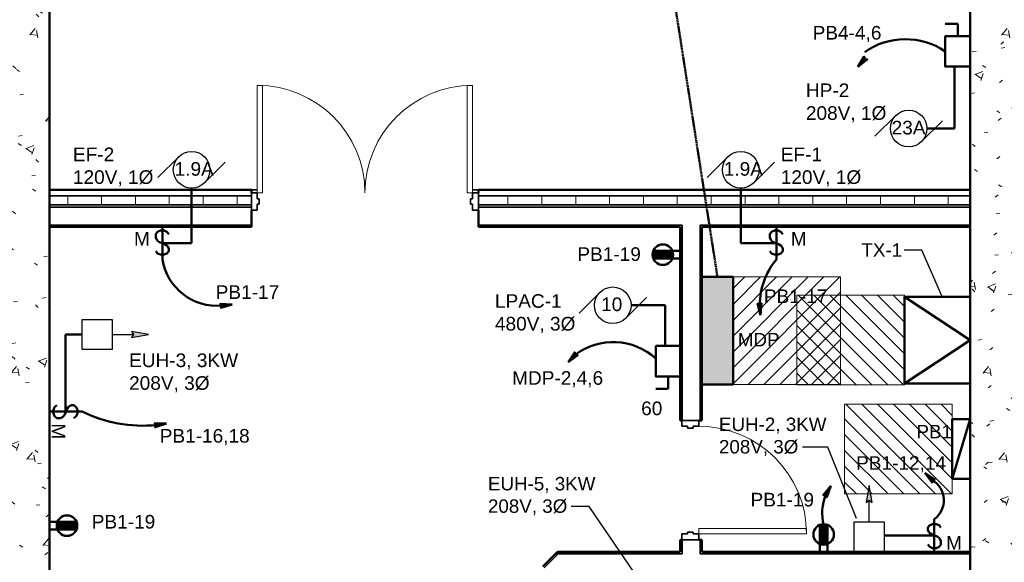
# Model space of a CAD drawing. Header units: inches. Extents: x 22203 to 35893, y 1093 to 5841.
# Tile 3 of 5: x 22918 to 23247, y 1313 to 1495. Entities that reach past the tile are written whole.
import ezdxf
from ezdxf.enums import TextEntityAlignment as Align

# ---------------------------------------------------------------- set-up
doc = ezdxf.new("R2010")
doc.units = ezdxf.units.IN
doc.header["$MEASUREMENT"] = 0
doc.linetypes.add('DASHED2', pattern=[0.375, 0.25, -0.125])
for name, color, linetype, lineweight in [('E-MECH-SYMB', 7, 'Continuous', 30), ('E-POWR-CIRC', 7, 'Continuous', 50), ('E-POWR-CNMB', 7, 'Continuous', 35), ('E-POWR-DSCO', 7, 'Continuous', 50), ('E-POWR-IDEN', 7, 'Continuous', 35), ('E-POWR-PANL', 7, 'Continuous', 50), ('E-POWR-WALL', 7, 'Continuous', 50), ('E-POWR-XFMR-PADM', 7, 'Continuous', 50), ('G-ANNO-NOTE', 7, 'Continuous', 35), ('G-ANNO-PATT', 7, 'Continuous', 18), ('G-PLAN-OTLN', 7, 'Continuous', 35)]:
    doc.layers.add(name, color=color, linetype=linetype, lineweight=lineweight)
doc.styles.add('Arial', font='arial.ttf', dxfattribs={"height": 0.125})
doc.styles.add('NOTES_0.12in', font='romans.shx', dxfattribs={"width": 0.9, "height": 0.12})
doc.dimstyles.new('Richey', dxfattribs={"dimscale": 0.083333, "dimtxt": 0.125, "dimasz": 0.125, "dimexe": 0.18, "dimexo": 0.0625, "dimgap": 0.125, "dimtad": 1, "dimdec": 0, "dimzin": 3, "dimdsep": 46, "dimlunit": 4, "dimtxsty": 'Arial', "dimblk": 'ARCHTICK', "dimcen": 0.125, "dimadec": 0, "dimazin": 0, "dimtfac": 1, "dimtdec": 0, "dimtofl": 0, "dimtmove": 0, "dimatfit": 3, "dimfxl": 1, "dimtolj": 1, "dimtzin": 0, "dimarcsym": 0})
pattern_1 = [(50, (0, 0), (27.5427, -2.40992), [2.88, -31.68]), (355, (0, 0), (-5.32784, 28.88427), [2.304, -25.344]), (100.451, (2.295, -0.2), (22.21532, 26.47393), [2.448, -26.924]), (46.184, (0, 7.68), (40.98187, -6.35642), [4.32, -47.52]), (96.636, (3.415, 7.15), (35.89075, 37.4062), [3.671, -40.386]), (351.184, (0, 7.68), (35.89097, 37.4062), [3.456, -38.016]), (21, (3.84, 5.76), (22.92104, -15.46073), [2.88, -31.68]), (326, (3.84, 5.76), (9.34353, 27.84574), [2.304, -25.344]), (71.451, (5.75, 4.472), (32.26477, 12.38442), [2.448, -26.924]), (37.5, (0, 0), (0.466855, 12.782707), [1.267, -23.77, 1.267, -24.461, -25.44]), (37.5, (0, 0), (0.466855, 12.782707), [-50.765, 1.267, -24.173]), (7.5, (0, 0), (10.10159, 15.14509), [1.267, -13.402, 1.267, -23.194, -9.696]), (7.5, (0, 0), (10.10159, 15.14509), [-39.13, 1.267, -8.429]), (327.5, (-8.563, 0), (20.49916, -0.86578), [1.267, -8.333, 1.267, -28.685, -39.744]), (327.5, (-8.563, 0), (20.49916, -0.86578), [-39.552, 1.267, -38.477]), (317.5, (-12.403, 0), (22.39478, 3.84429), [1.267, -11.213, 1.267, -18.624, -28.224]), (317.5, (-12.403, 0), (22.39478, 3.84429), [-32.371, 1.267, -26.957])]

# ---------------------------------------------------------------- blocks, each defined once
blk = doc.blocks.new('100% ANG M&I Facility_Floor Plan_7-31_elec_copy')
at = {"layer": 'G-PLAN-OTLN', "lineweight": 9}
h = blk.add_hatch(dxfattribs=at)
h.set_pattern_fill('FP_1', color=256, style=0, pattern_type=2)
h.set_pattern_definition(pattern_1)
h.paths.add_polyline_path([(-2511.59, 2267.21), (-2491.59, 2267.21), (-2491.59, 2767.21), (-2511.59, 2767.21), (-2511.59, 2269.84)])
h = blk.add_hatch(dxfattribs=at)
h.set_pattern_fill('FP_1', color=256, style=0, pattern_type=2)
h.set_pattern_definition(pattern_1)
h.paths.add_polyline_path([(-2819.59, 2267.21), (-2819.59, 2747.21), (-2839.59, 2747.21), (-2839.59, 2267.21)])
h = blk.add_hatch(dxfattribs=at)
h.set_pattern_fill('FP_3', color=256, style=0, pattern_type=2)
h.set_pattern_definition([(0, (0, 0), (0, 11.331), []), (90, (0, 0), (-11.331, 7e-16), [])])
h.paths.add_polyline_path([(-2676.09, 2568.21), (-2511.59, 2568.21), (-2511.59, 2571.21), (-2676.09, 2571.21), (-2676.09, 2568.4)])
h.paths.add_polyline_path([(-2752.09, 2568.21), (-2752.09, 2571.21), (-2819.59, 2571.21), (-2819.59, 2568.21), (-2784.23, 2568.21)])
h = blk.add_hatch(dxfattribs=at)
h.set_pattern_fill('FP_2', color=256, style=0, pattern_type=2)
h.set_pattern_definition([(0, (0, 0), (30.72, 7.68), [1.267, -21.773, 1.267, -21.773, -122.88]), (0, (0, 0), (30.72, 7.68), [-46.08, 1.267, -44.813, 1.267, -21.773, -53.76]), (0, (0, 0), (30.72, 7.68), [-115.2, 1.267, -14.093, 1.267, -37.133]), (120, (11.52, 3.84), (-22.011075, 22.7643), [1.267, -21.773, 1.267, -21.773, -122.88]), (120, (11.52, 3.84), (-22.011075, 22.7643), [-46.08, 1.267, -44.813, 1.267, -21.773, -53.76]), (120, (11.52, 3.84), (-22.011075, 22.7643), [-115.2, 1.267, -14.093, 1.267, -37.133]), (240, (15.36, 19.2), (-8.708925, -30.4443), [1.267, -21.773, 1.267, -21.773, -122.88]), (240, (15.36, 19.2), (-8.708925, -30.4443), [-46.08, 1.267, -44.813, 1.267, -21.773, -53.76]), (240, (15.36, 19.2), (-8.708925, -30.4443), [-115.2, 1.267, -14.093, 1.267, -37.133])])
h.paths.add_polyline_path([(-2601.97, 2560.84), (-2511.59, 2560.84), (-2511.59, 2561.46), (-2601.97, 2561.46)])
h.paths.add_polyline_path([(-2608.59, 2560.84), (-2607.97, 2560.84), (-2607.97, 2561.46), (-2676.09, 2561.46), (-2676.09, 2560.84), (-2665.62, 2560.84)])
h.paths.add_polyline_path([(-2752.09, 2560.84), (-2752.09, 2561.46), (-2819.59, 2561.46), (-2819.59, 2560.84), (-2784.23, 2560.84)])
at = {"layer": 'G-PLAN-OTLN', "lineweight": 50}
for p, q in [((-2819.59, 2267.21), (-2819.59, 2767.21)), ((-2511.59, 2767.21), (-2511.59, 2267.21)), ((-2752.09, 2573.21), (-2819.59, 2573.21)), ((-2752.09, 2572.21), (-2752.09, 2573.21)), ((-2511.59, 2573.21), (-2676.09, 2573.21)), ((-2676.09, 2573.21), (-2676.09, 2572.21)), ((-2752.09, 2560.84), (-2752.09, 2566.46)), ((-2676.09, 2566.46), (-2676.09, 2560.84)), ((-2819.59, 2560.84), (-2752.09, 2560.84)), ((-2676.09, 2560.84), (-2608.59, 2560.84)), ((-2608.59, 2560.84), (-2608.59, 2496.09)), ((-2601.34, 2496.09), (-2601.34, 2560.84)), ((-2601.34, 2560.84), (-2511.59, 2560.84)), ((-2608.59, 2496.09), (-2608.09, 2496.09)), ((-2602.34, 2496.09), (-2601.34, 2496.09)), ((-2608.09, 2456.09), (-2608.59, 2456.09)), ((-2608.59, 2456.09), (-2608.59, 2452.09)), ((-2601.34, 2456.09), (-2602.34, 2456.09)), ((-2601.34, 2452.09), (-2601.34, 2456.09)), ((-2649.65, 2452.09), (-2654.61, 2447.14)), ((-2608.59, 2452.09), (-2649.65, 2452.09)), ((-2511.59, 2452.09), (-2601.34, 2452.09))]:
    blk.add_line(p, q, dxfattribs=at)
at = {"layer": 'G-PLAN-OTLN', "lineweight": 20}
for p, q in [((-2750.09, 2572.21), (-2750.09, 2608.21)), ((-2750.09, 2608.21), (-2748.34, 2608.21)), ((-2748.34, 2608.21), (-2748.34, 2572.21)), ((-2678.09, 2608.21), (-2679.84, 2608.21)), ((-2679.84, 2608.21), (-2679.84, 2572.21)), ((-2678.09, 2572.21), (-2678.09, 2608.21)), ((-2748.34, 2572.21), (-2750.09, 2572.21)), ((-2679.84, 2572.21), (-2678.09, 2572.21)), ((-2566.34, 2459.84), (-2602.34, 2459.84)), ((-2602.34, 2459.84), (-2602.34, 2458.09)), ((-2602.34, 2458.09), (-2566.34, 2458.09)), ((-2566.34, 2458.09), (-2566.34, 2459.84))]:
    blk.add_line(p, q, dxfattribs=at)
at = {"layer": 'G-PLAN-OTLN'}
for p, q in [((-2750.09, 2573.21), (-2752.09, 2573.21)), ((-2676.09, 2573.21), (-2678.09, 2573.21)), ((-2752.09, 2571.21), (-2819.59, 2571.21)), ((-2750.09, 2572.21), (-2752.09, 2572.21)), ((-2752.09, 2572.21), (-2752.09, 2566.46)), ((-2750.09, 2570.28), (-2750.09, 2572.21)), ((-2749.47, 2570.28), (-2750.09, 2570.28)), ((-2749.47, 2568.4), (-2749.47, 2570.28)), ((-2678.09, 2570.28), (-2678.72, 2570.28)), ((-2678.72, 2570.28), (-2678.72, 2568.4)), ((-2678.09, 2572.21), (-2678.09, 2570.28)), ((-2676.09, 2572.21), (-2678.09, 2572.21)), ((-2676.09, 2566.46), (-2676.09, 2572.21)), ((-2511.59, 2571.21), (-2676.09, 2571.21)), ((-2752.09, 2568.21), (-2819.59, 2568.21)), ((-2752.09, 2567.46), (-2819.59, 2567.46)), ((-2752.09, 2566.46), (-2750.09, 2566.46)), ((-2750.09, 2566.46), (-2750.09, 2568.4)), ((-2750.09, 2568.4), (-2749.47, 2568.4)), ((-2678.72, 2568.4), (-2678.09, 2568.4)), ((-2678.09, 2568.4), (-2678.09, 2566.46)), ((-2678.09, 2566.46), (-2676.09, 2566.46)), ((-2511.59, 2568.21), (-2676.09, 2568.21)), ((-2511.59, 2567.46), (-2676.09, 2567.46)), ((-2752.09, 2561.46), (-2819.59, 2561.46)), ((-2607.97, 2561.46), (-2676.09, 2561.46)), ((-2607.97, 2561.46), (-2607.97, 2496.09)), ((-2601.97, 2561.46), (-2601.97, 2496.09)), ((-2511.59, 2561.46), (-2601.97, 2561.46)), ((-2602.34, 2496.09), (-2608.09, 2496.09)), ((-2608.09, 2496.09), (-2608.09, 2494.09)), ((-2608.09, 2494.09), (-2606.15, 2494.09)), ((-2606.15, 2494.09), (-2606.15, 2493.46)), ((-2604.28, 2493.46), (-2604.28, 2494.09)), ((-2604.28, 2494.09), (-2602.34, 2494.09)), ((-2602.34, 2494.09), (-2602.34, 2496.09)), ((-2606.15, 2493.46), (-2604.28, 2493.46)), ((-2606.15, 2458.09), (-2608.09, 2458.09)), ((-2608.09, 2458.09), (-2608.09, 2456.09)), ((-2604.28, 2458.71), (-2606.15, 2458.71)), ((-2606.15, 2458.71), (-2606.15, 2458.09)), ((-2604.28, 2458.09), (-2604.28, 2458.71)), ((-2602.34, 2458.09), (-2604.28, 2458.09)), ((-2602.34, 2456.09), (-2602.34, 2458.09)), ((-2608.09, 2456.09), (-2602.34, 2456.09)), ((-2607.97, 2456.09), (-2607.97, 2451.46)), ((-2601.97, 2451.46), (-2601.97, 2456.09)), ((-2654.16, 2446.69), (-2649.4, 2451.46)), ((-2650.28, 2451.46), (-2649.4, 2451.46)), ((-2607.97, 2451.46), (-2649.4, 2451.46)), ((-2511.59, 2451.46), (-2601.97, 2451.46))]:
    blk.add_line(p, q, dxfattribs=at)
at = {"layer": 'G-PLAN-OTLN', "linetype": 'Continuous', "lineweight": 9}
for p, q in [((-2608, 2544.18), (-2608.59, 2545.21)), ((-2608.43, 2509.54), (-2608.59, 2509.26)), ((-2570.66, 2452.09), (-2571.02, 2451.46)), ((-2651.06, 2449.8), (-2651.08, 2449.83))]:
    blk.add_line(p, q, dxfattribs=at)
at = {"layer": 'G-PLAN-OTLN', "lineweight": 9}
for centre, start, end in [((-2750.09, 2572.21), 0, 90), ((-2678.09, 2572.21), 90, 180), ((-2602.34, 2458.09), 0, 90)]:
    blk.add_arc(centre, 36, start, end, dxfattribs=at)
blk = doc.blocks.new('_ArchTick')
at = {"color": 0, "linetype": 'ByBlock', "const_width": 0.15}
blk.add_lwpolyline([(-0.5, -0.5), (0.5, 0.5)], dxfattribs=at)

msp = doc.modelspace()

# ---------------------------------------------------------------- hatches: boundary and pattern name
at = {"layer": 'E-MECH-SYMB', "transparency": 33554687}
h = msp.add_hatch(color=256, dxfattribs=at)
h.dxf.hatch_style = 1
h.paths.add_polyline_path([(22960.95, 1389.67), (22955.26, 1390.66), (22955.99, 1389.67), (22955.26, 1388.69)])
h = msp.add_hatch(color=256, dxfattribs=at)
h.dxf.hatch_style = 1
h.paths.add_polyline_path([(23202.11, 1339.11), (23201.12, 1333.42), (23202.11, 1334.15), (23203.09, 1333.42)])
at = {"layer": 'E-POWR-CIRC', "transparency": 33554687}
h = msp.add_hatch(color=256, dxfattribs=at)
h.dxf.hatch_style = 1
h.paths.add_polyline_path([(23198.25, 1479.29), (23201.45, 1481.74), (23200.6, 1481.83), (23200.44, 1482.67)])
h = msp.add_hatch(color=256, dxfattribs=at)
h.dxf.hatch_style = 1
h.paths.add_polyline_path([(23165.78, 1396.09), (23166.11, 1400.1), (23165.48, 1399.53), (23164.75, 1399.98)])
h = msp.add_hatch(color=256, dxfattribs=at)
h.dxf.hatch_style = 1
h.paths.add_polyline_path([(22989.03, 1399.74), (22985.01, 1399.96), (22985.59, 1399.34), (22985.16, 1398.6)])
h = msp.add_hatch(color=256, dxfattribs=at)
h.dxf.hatch_style = 1
h.paths.add_polyline_path([(23101.41, 1380.34), (23104.61, 1382.79), (23103.76, 1382.88), (23103.6, 1383.72)])
h = msp.add_hatch(color=256, dxfattribs=at)
h.dxf.hatch_style = 1
h.paths.add_polyline_path([(22967.02, 1359.87), (22963, 1359.96), (22963.6, 1359.36), (22963.2, 1358.6)])
h = msp.add_hatch(color=256, dxfattribs=at)
h.dxf.hatch_style = 1
h.paths.add_polyline_path([(23220.69, 1343.31), (23223.13, 1340.11), (23223.22, 1340.96), (23224.06, 1341.11)])
h = msp.add_hatch(color=256, dxfattribs=at)
h.dxf.hatch_style = 1
h.paths.add_polyline_path([(23189.25, 1338.97), (23186.73, 1335.83), (23187.57, 1335.94), (23187.92, 1335.17)])
at = {"layer": 'E-POWR-PANL', "transparency": 33554687}
h = msp.add_hatch(color=256, dxfattribs=at)
h.dxf.hatch_style = 1
h.paths.add_polyline_path([(23156.54, 1408.92), (23146.14, 1408.92), (23146.14, 1372.92), (23156.54, 1372.92)])
at = {"layer": 'E-POWR-WALL'}
h = msp.add_hatch(dxfattribs=at)
h.set_pattern_fill('ANSI31', color=256, scale=0.018199, angle=90)
h.set_pattern_definition([(135, (24177.7648165, 897.8891186), (-0.0016086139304, -0.0016086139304), [])])
h.paths.add_polyline_path([(23129.89, 1417.66, 0.193372), (23129.89, 1415.1), (23136.26, 1415.1, 0.193372), (23136.26, 1417.66)])
h = msp.add_hatch(dxfattribs=at)
h.set_pattern_fill('ANSI31', color=256, scale=0.018199, angle=-90)
h.set_pattern_definition([(315, (21889.0128626, 1844.185314), (0.0016086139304, 0.0016086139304), [])])
h.paths.add_polyline_path([(22936.89, 1324.41, 0.193372), (22936.89, 1326.97), (22930.52, 1326.97, 0.193372), (22930.52, 1324.41)])
h = msp.add_hatch(dxfattribs=at)
h.set_pattern_fill('ANSI31', color=256, scale=0.018199)
h.set_pattern_definition([(45, (22668.3687332, 278.0451405), (-0.0016086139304, 0.0016086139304), [])])
h.paths.add_polyline_path([(23188.14, 1325.92, 0.193372), (23185.58, 1325.92), (23185.58, 1319.55, 0.193372), (23188.14, 1319.55)])
at = {"layer": 'G-ANNO-PATT', "transparency": 33554483}
h = msp.add_hatch(dxfattribs=at)
h.set_pattern_fill('ANSI31', color=256, scale=30, angle=180)
h.set_pattern_definition([(225, (46125.3682, 2672.72), (2.6516504, -2.6516504), [])])
h.paths.add_polyline_path([(23192.54, 1372.92), (23192.54, 1408.92), (23156.54, 1408.92), (23156.54, 1372.92)])
h = msp.add_hatch(dxfattribs=at)
h.set_pattern_fill('ANSI31', color=256, scale=30, angle=-90)
h.set_pattern_definition([(315, (21914.0927, 24341.6254), (2.6516504, 2.6516504), [])])
h.paths.add_polyline_path([(23213.89, 1402.8), (23177.89, 1402.8), (23177.89, 1372.8), (23213.89, 1372.8)])
h = msp.add_hatch(dxfattribs=at)
h.set_pattern_fill('ANSI31', color=256, scale=30, angle=270)
h.set_pattern_definition([(315, (21930.0927, 24305.1254), (2.6516504, 2.6516504), [])])
h.paths.add_polyline_path([(23229.89, 1366.3), (23193.89, 1366.3), (23193.89, 1336.3), (23229.89, 1336.3)])

# ---------------------------------------------------------------- linework, layer by layer
at = {"layer": 'E-MECH-SYMB'}
for p, q in [((23204.04, 1455.99), (23210.98, 1462.93)), ((23219.64, 1454.26), (23226.58, 1461.19)), ((22964.15, 1442.18), (22971.08, 1449.11)), ((22979.75, 1440.44), (22986.68, 1447.38)), ((23147.88, 1442.18), (23154.81, 1449.11)), ((23163.48, 1440.44), (23170.41, 1447.38)), ((23105.04, 1396.83), (23111.97, 1403.76)), ((23120.64, 1395.09), (23127.58, 1402.03)), ((22948.81, 1389.67), (22955.99, 1389.67)), ((23202.11, 1326.97), (23202.11, 1334.15))]:
    msp.add_line(p, q, dxfattribs=at)
for points in [[(22948.81, 1384.65), (22938.77, 1384.65), (22938.77, 1394.7), (22948.81, 1394.7)], [(22960.95, 1389.67), (22955.26, 1390.66), (22955.99, 1389.67), (22955.99, 1389.67), (22955.26, 1388.69)], [(23202.11, 1339.11), (23201.12, 1333.42), (23202.11, 1334.15), (23202.11, 1334.15), (23203.09, 1333.42)], [(23207.13, 1326.97), (23207.13, 1316.92), (23197.08, 1316.92), (23197.08, 1326.97)]]:
    msp.add_lwpolyline(points, close=True, dxfattribs=at)
for centre in [(23215.31, 1458.59), (22975.42, 1444.78), (23159.14, 1444.78), (23116.31, 1399.43)]:
    msp.add_circle(centre, 6.13, dxfattribs=at)
at = {"layer": 'E-POWR-CIRC', "linetype": 'DASHED2'}
msp.add_line((23151.34, 1408.92), (23106.79, 1694.87), dxfattribs=at)
at = {"layer": 'E-POWR-CIRC'}
for p, q in [((23230.66, 1479.32), (23230.66, 1458.59)), ((23221.44, 1458.59), (23230.66, 1458.59)), ((22975.42, 1438.65), (22975.42, 1420.23)), ((23159.14, 1438.65), (23159.14, 1420.23)), ((22965.63, 1420.23), (22975.42, 1420.23)), ((23171.06, 1420.23), (23159.14, 1420.23)), ((23122.44, 1399.43), (23133.82, 1399.43)), ((23133.82, 1385.83), (23133.82, 1399.43)), ((22933.17, 1363.82), (22933.17, 1389.67)), ((22938.77, 1389.67), (22933.17, 1389.67)), ((23223.89, 1322.36), (23207.13, 1322.36))]:
    msp.add_line(p, q, dxfattribs=at)
for points in [[(23198.25, 1479.29), (23201.45, 1481.74), (23200.6, 1481.83), (23200.6, 1481.83), (23200.44, 1482.67)], [(23165.78, 1396.09), (23166.11, 1400.1), (23165.48, 1399.53), (23165.48, 1399.53), (23164.75, 1399.98)], [(22989.03, 1399.74), (22985.01, 1399.96), (22985.59, 1399.34), (22985.59, 1399.34), (22985.16, 1398.6)], [(23101.41, 1380.34), (23104.61, 1382.79), (23103.76, 1382.88), (23103.76, 1382.88), (23103.6, 1383.72)], [(22967.02, 1359.87), (22963, 1359.96), (22963.6, 1359.36), (22963.6, 1359.36), (22963.2, 1358.6)], [(23220.69, 1343.31), (23223.13, 1340.11), (23223.22, 1340.96), (23223.22, 1340.96), (23224.06, 1341.11)], [(23189.25, 1338.97), (23186.73, 1335.83), (23187.57, 1335.94), (23187.57, 1335.94), (23187.92, 1335.17)]]:
    msp.add_lwpolyline(points, close=True, dxfattribs=at)
for centre, radius, start, end in [((23214.22, 1464.72), 23.77, 55.9584, 124.978), ((22983.88, 1417.74), 18.48, 189.1779, 275.3143), ((23189.99, 1399.22), 24.52, 140.5548, 179.2657), ((23116.45, 1366.12), 21.02, 47.3756, 127.1316), ((22959.13, 1405.4), 46.27, 243.8931, 275.5531), ((23219.14, 1334.15), 7.93, 306.769, 59.0514), ((23202.52, 1329.85), 16.14, 157.8174, 194.0708)]:
    msp.add_arc(centre, radius, start, end, dxfattribs=at)
at = {"layer": 'E-POWR-DSCO'}
for p, q in [((23227.53, 1493.68), (23231.71, 1493.68)), ((23231.71, 1489.5), (23231.71, 1493.68)), ((22965.63, 1425.67), (22965.63, 1414.8)), ((23171.06, 1425.67), (23171.06, 1414.8)), ((23134.87, 1375.65), (23134.87, 1371.46)), ((23134.87, 1371.46), (23130.69, 1371.46)), ((22927.89, 1363.86), (22938.77, 1363.86)), ((23223.89, 1316.92), (23223.89, 1327.8))]:
    msp.add_line(p, q, dxfattribs=at)
at = {"layer": 'E-POWR-DSCO', "linetype": 'Continuous'}
for points in [[(23235.89, 1479.32), (23235.89, 1489.5), (23227.53, 1489.5), (23227.53, 1479.32)], [(23130.69, 1385.83), (23130.69, 1375.65), (23139.05, 1375.65), (23139.05, 1385.83)]]:
    msp.add_lwpolyline(points, close=True, dxfattribs=at)
at = {"layer": 'E-POWR-PANL'}
msp.add_line((23229.89, 1341.3), (23235.89, 1361.3), dxfattribs=at)
msp.add_lwpolyline([(23146.14, 1372.92), (23146.14, 1408.92), (23156.54, 1408.92), (23156.54, 1372.92)], close=True, dxfattribs=at)
at = {"layer": 'E-POWR-PANL', "linetype": 'Continuous'}
msp.add_lwpolyline([(23235.89, 1341.3), (23235.89, 1361.3), (23229.89, 1361.3), (23229.89, 1341.3)], close=True, dxfattribs=at)
at = {"layer": 'E-POWR-WALL'}
for p, q in [((23138.89, 1417.66), (23129.89, 1417.66)), ((23138.89, 1417.66), (23129.89, 1417.66)), ((23138.89, 1415.1), (23129.89, 1415.1)), ((23138.89, 1415.1), (23129.89, 1415.1)), ((22927.89, 1326.97), (22936.89, 1326.97)), ((22927.89, 1326.97), (22936.89, 1326.97)), ((22927.89, 1324.41), (22936.89, 1324.41)), ((22927.89, 1324.41), (22936.89, 1324.41)), ((23185.58, 1316.92), (23185.58, 1325.92)), ((23185.58, 1316.92), (23185.58, 1325.92)), ((23188.14, 1316.92), (23188.14, 1325.92)), ((23188.14, 1316.92), (23188.14, 1325.92))]:
    msp.add_line(p, q, dxfattribs=at)
for centre, radius in [((23133.07, 1416.38), 3.44), ((23133.07, 1416.38), 3.43), ((22933.7, 1325.69), 3.44), ((22933.7, 1325.69), 3.43), ((23186.86, 1322.74), 3.44), ((23186.86, 1322.74), 3.43)]:
    msp.add_circle(centre, radius, dxfattribs=at)
for centre, radius, start, end in [((23015.75, 1422.72), 117.5, 356.9087, 357.534), ((23098.78, 1339.28), 165.63, 184.2592, 184.7037), ((23173.28, 1487.81), 165.63, 274.2592, 274.7037)]:
    msp.add_arc(centre, radius, start, end, dxfattribs=at)
at = {"layer": 'E-POWR-XFMR-PADM'}
for q in [(23213.89, 1402.3), (23213.89, 1373.3)]:
    msp.add_line((23235.89, 1387.8), q, dxfattribs=at)
msp.add_lwpolyline([(23235.89, 1402.3), (23235.89, 1373.3), (23213.89, 1373.3), (23213.89, 1402.3)], close=True, dxfattribs=at)
at = {"layer": 'G-ANNO-PATT', "lineweight": 0}
for points in [[(23192.54, 1372.92), (23156.54, 1372.92), (23156.54, 1408.92), (23192.54, 1408.92)], [(23213.89, 1402.8), (23213.89, 1372.8), (23177.89, 1372.8), (23177.89, 1402.8)], [(23229.89, 1366.3), (23229.89, 1336.3), (23193.89, 1336.3), (23193.89, 1366.3)]]:
    msp.add_lwpolyline(points, close=True, dxfattribs=at)

# ---------------------------------------------------------------- block references
msp.add_blockref('100% ANG M&I Facility_Floor Plan_7-31_elec_copy', (25747.48, -1135.17))

# ---------------------------------------------------------------- texts
at = {"layer": 'E-POWR-CNMB', "char_height": 4.562, "attachment_point": 1, "style": 'Arial'}
for s, width, insert in [('PB4-4,6', 3.585, (23183.18, 1492.92)), ('HP-2\\P208V, 1Ø', 28.6172, (23180.93, 1473.67)), ('EF-2\\P120V, 1Ø', 28.6172, (22935.7, 1452.22)), ('EF-1\\P120V, 1Ø', 28.6172, (23172.52, 1452.22)), ('PB1-19', 3.585, (23104.46, 1418.84)), ('PB1-17', 23.5704, (22983.46, 1406.12)), ('PB1-17', 4.5625, (23166.87, 1404.73)), ('LPAC-1\\P480V, 3Ø', 28.6994, (23076.89, 1403.15)), ('EUH-3, 3KW\\P208V, 3Ø', 40.6386, (22954.49, 1383.3)), ('MDP-2,4,6', 4.5625, (23082.63, 1377.38)), ('PB1-16,18', 32.5312, (22964.73, 1358.02)), ('PB1-12,14', 4.5625, (23197.71, 1348.93)), ('PB1-19', 21.8181, (23162.4, 1336.66)), ('PB1-19', 3.585, (22941.99, 1329.27))]:
    msp.add_mtext_dynamic_manual_height_columns(s, width=width, gutter_width=0.625, heights=[0], dxfattribs=dict(at, insert=insert))
at = {"layer": 'E-POWR-DSCO', "style": 'NOTES_0.12in', "width": 0.9}
for rotation, p in [(180, (22965.59, 1420.4)), (180, (23171.02, 1420.4)), (270, (22933.17, 1363.82))]:
    msp.add_text('S', height=8.02, rotation=rotation, dxfattribs=at).set_placement(p, align=Align.MIDDLE)
msp.add_text('S', height=8.02, dxfattribs=at).set_placement((23223.93, 1322.2), align=Align.MIDDLE)
at = {"layer": 'E-POWR-IDEN', "lineweight": 15, "char_height": 4.562, "attachment_point": 1, "style": 'Arial'}
for s, insert, width in [('\\pxqc;M', (22954.45, 1423.98), 8.6535), ('\\pxqc;M', (23174.2, 1423.98), 8.6535), ('\\A1;60', (23125.81, 1367.22), 8.248), ('\\pxqc;M', (23226.16, 1322.2), 8.6535)]:
    msp.add_mtext(s, dxfattribs=dict(at, insert=insert, width=width))
at = {"layer": 'E-POWR-IDEN', "char_height": 4.5, "attachment_point": 1, "style": 'Arial'}
for s, insert in [('TX-1', (23199.5, 1420.21)), ('MDP', (23158.14, 1390.17)), ('PB1', (23217.92, 1359.4))]:
    msp.add_mtext(s, dxfattribs=dict(at, insert=insert))
at = {"layer": 'E-POWR-IDEN', "char_height": 4.5, "width": 39.8298, "attachment_point": 1, "style": 'Arial'}
for s, insert in [('EUH-2, 3KW\\P208V, 3Ø', (23151.84, 1361.83)), ('EUH-5, 3KW\\P208V, 3Ø', (23074.55, 1341.97))]:
    msp.add_mtext(s, dxfattribs=dict(at, insert=insert))
at = {"layer": 'E-POWR-IDEN', "lineweight": 15, "insert": (22933.17, 1361.59), "char_height": 4.562, "width": 8.6535, "attachment_point": 1, "rotation": 270, "style": 'Arial'}
msp.add_mtext('\\pxqc;M', dxfattribs=at)
at = {"layer": 'G-ANNO-NOTE', "char_height": 4.562, "attachment_point": 1, "style": 'Arial'}
for s, insert, width in [('23A', (23209.61, 1461.18), 7.3882), ('1.9A', (22969.72, 1447.36), 7.3882), ('1.9A', (23153.45, 1447.36), 7.3882), ('\\pxqc;10', (23110.61, 1402.05), 10.6991)]:
    msp.add_mtext(s, dxfattribs=dict(at, insert=insert, width=width))

# ---------------------------------------------------------------- leaders
at = {"layer": 'E-POWR-IDEN'}
for points in [[(23226.36, 1402.62), (23219.77, 1417.85), (23213.8, 1417.85)], [(23197.81, 1328.09), (23188.22, 1351.92), (23179.78, 1351.92)], [(23123.64, 1309.67), (23108.37, 1332.12), (23102.4, 1332.12)]]:
    msp.add_leader(points, dimstyle='Richey', override={"dimscale": 0, "dimgap": 0.125, "dimtad": 0}, dxfattribs=at)

doc.saveas('drawing.dxf')
